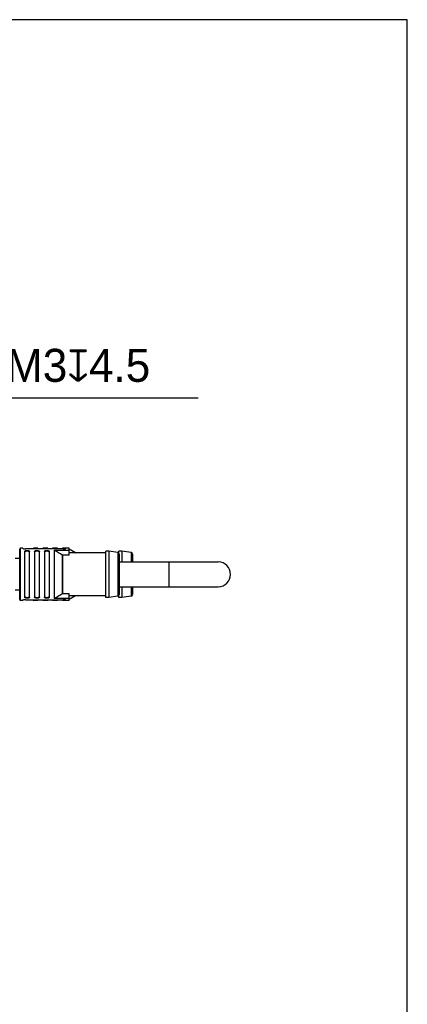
# Model space of a CAD drawing. Header units: millimetres. Extents: x -553 to -393, y 304 to 484.
# Tile 10 of 10: x -422 to -393, y 410 to 484. Entities that reach past the tile are written whole.
import ezdxf

# ---------------------------------------------------------------- set-up
doc = ezdxf.new("R2010")
doc.units = ezdxf.units.MM
doc.header["$LTSCALE"] = 65.395
doc.layers.get('0').update_dxf_attribs({"linetype": 'CONTINUOUS'})
doc.layers.add('00_COMPONENTS', color=7, linetype='CONTINUOUS')
doc.layers.add('51__DRAFT_DIMS', color=7, linetype='CONTINUOUS')
doc.styles.get("Standard").update_dxf_attribs({"font": '兰亭黑 GBK.TTF', "height": 2.5})

msp = doc.modelspace()

# ---------------------------------------------------------------- linework, layer by layer
msp.add_lwpolyline([(-552.7919, 304.1445), (-392.7919, 304.1445), (-392.7919, 484.1445), (-552.7919, 484.1445)], close=True)
at = {"layer": '00_COMPONENTS'}
for p, q in [((-422.1913, 444.0057), (-422.1788, 444.0057)), ((-422.1913, 443.9934), (-422.1788, 443.9934)), ((-422.1913, 443.9543), (-422.1788, 443.9543)), ((-422.1913, 443.8077), (-422.1788, 443.8077)), ((-422.1788, 440.2307), (-422.1788, 444.0307)), ((-421.9288, 444.1057), (-422.1038, 444.1057)), ((-422.1038, 440.1557), (-422.1038, 444.1057)), ((-421.9288, 444.1057), (-421.9288, 444.0913)), ((-421.8038, 443.8482), (-421.8038, 440.4131)), ((-418.8788, 444.0566), (-421.7288, 444.0566)), ((-421.4288, 440.4131), (-421.4288, 443.8482)), ((-420.8038, 444.1057), (-421.1038, 444.1057)), ((-421.1038, 444.0566), (-421.1038, 444.1057)), ((-421.0538, 443.8482), (-421.0538, 440.4131)), ((-420.8038, 444.1057), (-420.8038, 444.0566)), ((-420.6788, 440.4131), (-420.6788, 443.8482)), ((-420.0538, 444.1057), (-420.4288, 444.1057)), ((-420.4288, 444.0566), (-420.4288, 444.1057)), ((-420.3038, 443.8482), (-420.3038, 440.4131)), ((-420.0538, 444.1057), (-420.0538, 444.0566)), ((-419.9288, 440.4131), (-419.9288, 443.8482)), ((-419.3038, 444.1057), (-419.6788, 444.1057)), ((-419.6788, 444.0566), (-419.6788, 444.1057)), ((-419.5734, 443.9577), (-418.4288, 443.9577)), ((-419.5734, 443.9577), (-419.5734, 440.3036)), ((-419.5367, 440.314), (-419.5367, 443.9474)), ((-419.3038, 444.1057), (-419.3038, 444.0566)), ((-418.4288, 444.1057), (-418.9288, 444.1057)), ((-418.9288, 444.0566), (-418.9288, 444.1057)), ((-418.6788, 444.0913), (-418.6788, 444.1057)), ((-418.4288, 443.5722), (-418.4288, 444.1057)), ((-417.9459, 443.7652), (-418.4288, 444.0357)), ((-415.4288, 443.8807), (-415.6538, 443.8807)), ((-415.6538, 440.3807), (-415.6538, 443.8807)), ((-414.7345, 443.7722), (-415.4288, 443.8807)), ((-415.4288, 443.8807), (-415.4288, 440.3807)), ((-414.4288, 443.8807), (-414.6538, 443.8807)), ((-414.6538, 443.7237), (-414.6538, 443.8807)), ((-413.7345, 443.7722), (-414.4288, 443.8807)), ((-414.4288, 443.8807), (-414.4288, 443.0682)), ((-422.1788, 443.3307), (-422.5288, 443.3307)), ((-422.1788, 443.7255), (-422.1913, 443.7255)), ((-422.1913, 443.6953), (-422.1788, 443.6953)), ((-422.1913, 443.4198), (-422.1788, 443.4198)), ((-418.9459, 443.583), (-418.9459, 440.6783)), ((-418.4288, 443.5722), (-418.9092, 443.5722)), ((-418.9092, 440.6891), (-418.9092, 443.5722)), ((-415.6538, 443.7557), (-418.4288, 443.7557)), ((-417.9459, 443.7652), (-417.9459, 443.7557)), ((-414.7345, 443.7722), (-414.7345, 440.4891)), ((-414.6538, 443.7557), (-414.6892, 443.7557)), ((-414.6288, 443.6487), (-414.6288, 440.6127)), ((-414.6288, 443.0682), (-407.1288, 443.0682)), ((-413.7345, 443.7722), (-413.7345, 443.0682)), ((-413.6288, 443.6487), (-413.6288, 443.0682)), ((-410.8788, 443.0682), (-410.8788, 441.1932)), ((-422.1788, 440.9307), (-422.5288, 440.9307)), ((-422.1913, 440.8415), (-422.1788, 440.8415)), ((-414.6288, 441.1932), (-407.1288, 441.1932)), ((-414.4288, 441.1932), (-414.4288, 440.3807)), ((-413.7345, 441.1932), (-413.7345, 440.4891)), ((-413.6288, 441.1932), (-413.6288, 440.6126)), ((-422.1913, 440.566), (-422.1788, 440.566)), ((-422.1788, 440.5359), (-422.1913, 440.5359)), ((-422.1913, 440.4536), (-422.1788, 440.4536)), ((-422.1913, 440.307), (-422.1788, 440.307)), ((-422.1913, 440.268), (-422.1788, 440.268)), ((-422.1913, 440.2557), (-422.1788, 440.2557)), ((-421.9288, 440.1557), (-422.1038, 440.1557)), ((-421.9288, 440.17), (-421.9288, 440.1557)), ((-421.7288, 440.2047), (-418.8788, 440.2047)), ((-421.1038, 440.1557), (-421.1038, 440.2047)), ((-420.8038, 440.1557), (-421.1038, 440.1557)), ((-420.8038, 440.2047), (-420.8038, 440.1557)), ((-420.4288, 440.1557), (-420.4288, 440.2047)), ((-420.0538, 440.1557), (-420.4288, 440.1557)), ((-420.0538, 440.2047), (-420.0538, 440.1557)), ((-419.6788, 440.1557), (-419.6788, 440.2047)), ((-419.3038, 440.1557), (-419.6788, 440.1557)), ((-418.4288, 440.3036), (-419.5734, 440.3036)), ((-419.3038, 440.2047), (-419.3038, 440.1557)), ((-418.9288, 440.1557), (-418.9288, 440.2047)), ((-418.4288, 440.1557), (-418.9288, 440.1557)), ((-418.9092, 440.6891), (-418.4288, 440.6891)), ((-418.6788, 440.1557), (-418.6788, 440.17)), ((-418.4288, 440.1557), (-418.4288, 440.6891)), ((-415.6538, 440.5057), (-418.4288, 440.5057)), ((-417.9459, 440.4961), (-418.4288, 440.2257)), ((-417.9459, 440.5057), (-417.9459, 440.4961)), ((-415.4288, 440.3807), (-415.6538, 440.3807)), ((-414.7345, 440.4891), (-415.4288, 440.3807)), ((-414.6538, 440.5057), (-414.6892, 440.5057)), ((-414.6538, 440.3807), (-414.6538, 440.5377)), ((-414.4288, 440.3807), (-414.6538, 440.3807)), ((-413.7345, 440.4891), (-414.4288, 440.3807))]:
    msp.add_line(p, q, dxfattribs=at)
for centre, radius, start, end in [((-422.1038, 444.0307), 0.075, 90, 180), ((-421.1038, 444.0307), 0.075, 90, 159.765441), ((-439.864, 410.3244), 39.29, 57.83204, 58.844346), ((-417.9092, 443.8307), 0.075, 240.751179, 270), ((-414.7538, 443.6487), 0.125, 0, 81.119338), ((-413.7538, 443.6487), 0.125, 0, 81.119338), ((-407.1288, 442.1307), 0.9375, 270, 90), ((-422.1038, 440.2307), 0.075, 180, 270), ((-421.1038, 440.2307), 0.075, 200.234559, 270), ((-439.864, 473.937), 39.29, 301.155654, 302.16796), ((-417.9092, 440.4307), 0.075, 90, 119.248821), ((-414.7538, 440.6126), 0.125, 278.880662, 0), ((-413.7538, 440.6126), 0.125, 278.880662, 0)]:
    msp.add_arc(centre, radius, start, end, dxfattribs=at)
for points, knots in [([(-421.9288, 444.0913), (-421.9288, 444.0892), (-421.9231, 444.0843), (-421.9119, 444.0797), (-421.8933, 444.0738), (-421.8689, 444.0685), (-421.839, 444.0635), (-421.7918, 444.0582), (-421.7545, 444.0566), (-421.7288, 444.0566)], [0, 0, 0, 0, 0.0310061, 0.0923752, 0.1858581, 0.3088979, 0.4574434, 0.6263565, 1, 1, 1, 1]), ([(-421.8038, 443.8482), (-421.8038, 443.8546), (-421.8017, 443.8678), (-421.7873, 443.8939), (-421.7543, 443.9169), (-421.7069, 443.933), (-421.654, 443.9415), (-421.5974, 443.9427), (-421.5427, 443.9367), (-421.4951, 443.9237), (-421.4582, 443.9043), (-421.4342, 443.8787), (-421.4288, 443.8578), (-421.4288, 443.8482)], [0, 0, 0, 0, 0.0419261, 0.0859527, 0.1923727, 0.2952362, 0.4150412, 0.5427529, 0.6664251, 0.7756056, 0.8651033, 0.9369062, 1, 1, 1, 1]), ([(-421.4288, 443.7905), (-421.4288, 443.797), (-421.4309, 443.8106), (-421.4409, 443.8295), (-421.4574, 443.8463), (-421.4898, 443.8667), (-421.5439, 443.8831), (-421.6163, 443.8894), (-421.6887, 443.8831), (-421.7428, 443.8668), (-421.7752, 443.8463), (-421.7917, 443.8295), (-421.8017, 443.8106), (-421.8038, 443.797), (-421.8038, 443.7905)], [0, 0, 0, 0, 0.0427259, 0.0873122, 0.1370956, 0.1945016, 0.3347331, 0.499998, 0.6652629, 0.8054934, 0.8629014, 0.912675, 0.957269, 1, 1, 1, 1]), ([(-421.0538, 443.8482), (-421.0538, 443.8546), (-421.0517, 443.8678), (-421.0373, 443.8939), (-421.0043, 443.9169), (-420.9569, 443.933), (-420.904, 443.9415), (-420.8474, 443.9427), (-420.7927, 443.9367), (-420.7451, 443.9237), (-420.7082, 443.9043), (-420.6842, 443.8787), (-420.6788, 443.8578), (-420.6788, 443.8482)], [0, 0, 0, 0, 0.0419329, 0.0859651, 0.192378, 0.2952409, 0.415044, 0.5427546, 0.6664263, 0.7756069, 0.8651049, 0.9369059, 1, 1, 1, 1]), ([(-420.6788, 443.7905), (-420.6788, 443.797), (-420.6809, 443.8106), (-420.6909, 443.8295), (-420.7074, 443.8463), (-420.7398, 443.8667), (-420.7939, 443.8831), (-420.8663, 443.8894), (-420.9387, 443.8831), (-420.9928, 443.8667), (-421.0252, 443.8463), (-421.0417, 443.8295), (-421.0517, 443.8106), (-421.0538, 443.797), (-421.0538, 443.7905)], [0, 0, 0, 0, 0.0427374, 0.0873238, 0.1370965, 0.1945123, 0.3347377, 0.5000011, 0.6652638, 0.805492, 0.8629091, 0.9126674, 0.9572605, 1, 1, 1, 1]), ([(-420.3038, 443.8482), (-420.3038, 443.8546), (-420.3017, 443.8678), (-420.2873, 443.8939), (-420.2543, 443.9169), (-420.2069, 443.933), (-420.154, 443.9415), (-420.0974, 443.9427), (-420.0427, 443.9367), (-419.9951, 443.9237), (-419.9582, 443.9043), (-419.9342, 443.8787), (-419.9288, 443.8578), (-419.9288, 443.8482)], [0, 0, 0, 0, 0.0419329, 0.0859651, 0.192378, 0.2952409, 0.415044, 0.5427546, 0.6664263, 0.7756069, 0.8651049, 0.9369059, 1, 1, 1, 1]), ([(-419.9288, 443.7905), (-419.9288, 443.797), (-419.9309, 443.8106), (-419.9409, 443.8295), (-419.9574, 443.8463), (-419.9898, 443.8667), (-420.0439, 443.8831), (-420.1163, 443.8894), (-420.1887, 443.8831), (-420.2428, 443.8667), (-420.2752, 443.8463), (-420.2917, 443.8295), (-420.3017, 443.8106), (-420.3038, 443.797), (-420.3038, 443.7905)], [0, 0, 0, 0, 0.0427374, 0.0873238, 0.1370965, 0.1945123, 0.3347377, 0.5000011, 0.6652638, 0.805492, 0.8629091, 0.9126674, 0.9572605, 1, 1, 1, 1]), ([(-418.8788, 444.0566), (-418.8531, 444.0566), (-418.8158, 444.0582), (-418.7686, 444.0635), (-418.7387, 444.0685), (-418.7143, 444.0738), (-418.6957, 444.0797), (-418.6845, 444.0843), (-418.6788, 444.0892), (-418.6788, 444.0913)], [0, 0, 0, 0, 0.3736448, 0.5425589, 0.6911044, 0.8141457, 0.907625, 0.9690062, 1, 1, 1, 1]), ([(-421.7288, 440.2047), (-421.7545, 440.2047), (-421.7918, 440.2031), (-421.839, 440.1978), (-421.8689, 440.1929), (-421.8933, 440.1875), (-421.9119, 440.1817), (-421.9231, 440.177), (-421.9288, 440.1721), (-421.9288, 440.17)], [0, 0, 0, 0, 0.3736448, 0.5425589, 0.6911044, 0.8141457, 0.907625, 0.9690062, 1, 1, 1, 1]), ([(-421.8038, 440.4708), (-421.8038, 440.4643), (-421.8017, 440.4508), (-421.7917, 440.4318), (-421.7752, 440.415), (-421.7428, 440.3946), (-421.6887, 440.3782), (-421.6163, 440.3719), (-421.5439, 440.3782), (-421.4898, 440.3946), (-421.4574, 440.415), (-421.4409, 440.4318), (-421.4309, 440.4508), (-421.4288, 440.4643), (-421.4288, 440.4708)], [0, 0, 0, 0, 0.0427242, 0.0873239, 0.1370906, 0.1945043, 0.334735, 0.4999994, 0.6652636, 0.8054933, 0.8629021, 0.9126782, 0.9572677, 1, 1, 1, 1]), ([(-421.4288, 440.4131), (-421.4288, 440.4067), (-421.431, 440.3935), (-421.4453, 440.3675), (-421.4783, 440.3445), (-421.5257, 440.3283), (-421.5786, 440.3198), (-421.6352, 440.3186), (-421.69, 440.3247), (-421.7375, 440.3377), (-421.7744, 440.357), (-421.7984, 440.3826), (-421.8038, 440.4035), (-421.8038, 440.4131)], [0, 0, 0, 0, 0.0419261, 0.0859527, 0.1923727, 0.2952362, 0.4150412, 0.5427529, 0.6664251, 0.7756056, 0.8651033, 0.9369062, 1, 1, 1, 1]), ([(-421.0538, 440.4708), (-421.0538, 440.4643), (-421.0517, 440.4508), (-421.0417, 440.4318), (-421.0252, 440.415), (-420.9928, 440.3946), (-420.9387, 440.3782), (-420.8663, 440.3719), (-420.7939, 440.3782), (-420.7398, 440.3946), (-420.7074, 440.415), (-420.6909, 440.4318), (-420.681, 440.4508), (-420.6788, 440.4643), (-420.6788, 440.4708)], [0, 0, 0, 0, 0.0427362, 0.0873258, 0.1370979, 0.1945049, 0.3347376, 0.5000011, 0.6652681, 0.8055024, 0.8628992, 0.9126827, 0.9572598, 1, 1, 1, 1]), ([(-420.6788, 440.4131), (-420.6788, 440.4067), (-420.681, 440.3935), (-420.6953, 440.3675), (-420.7283, 440.3445), (-420.7757, 440.3283), (-420.8286, 440.3198), (-420.8852, 440.3186), (-420.94, 440.3247), (-420.9875, 440.3377), (-421.0244, 440.357), (-421.0484, 440.3826), (-421.0538, 440.4035), (-421.0538, 440.4131)], [0, 0, 0, 0, 0.0419329, 0.0859651, 0.192378, 0.2952409, 0.415044, 0.5427546, 0.6664263, 0.7756069, 0.8651049, 0.9369059, 1, 1, 1, 1]), ([(-420.3038, 440.4708), (-420.3038, 440.4643), (-420.3017, 440.4508), (-420.2917, 440.4318), (-420.2752, 440.415), (-420.2428, 440.3946), (-420.1887, 440.3782), (-420.1163, 440.3719), (-420.0439, 440.3782), (-419.9898, 440.3946), (-419.9574, 440.415), (-419.9409, 440.4318), (-419.931, 440.4508), (-419.9288, 440.4643), (-419.9288, 440.4708)], [0, 0, 0, 0, 0.0427362, 0.0873258, 0.1370979, 0.1945049, 0.3347376, 0.5000011, 0.6652681, 0.8055024, 0.8628992, 0.9126827, 0.9572598, 1, 1, 1, 1]), ([(-419.9288, 440.4131), (-419.9288, 440.4067), (-419.931, 440.3935), (-419.9453, 440.3675), (-419.9783, 440.3445), (-420.0257, 440.3283), (-420.0786, 440.3198), (-420.1352, 440.3186), (-420.19, 440.3247), (-420.2375, 440.3377), (-420.2744, 440.357), (-420.2984, 440.3826), (-420.3038, 440.4035), (-420.3038, 440.4131)], [0, 0, 0, 0, 0.0419329, 0.0859651, 0.192378, 0.2952409, 0.415044, 0.5427546, 0.6664263, 0.7756069, 0.8651049, 0.9369059, 1, 1, 1, 1]), ([(-418.6788, 440.17), (-418.6788, 440.1721), (-418.6845, 440.177), (-418.6957, 440.1817), (-418.7143, 440.1875), (-418.7387, 440.1929), (-418.7686, 440.1978), (-418.8158, 440.2031), (-418.8531, 440.2047), (-418.8788, 440.2047)], [0, 0, 0, 0, 0.0310061, 0.0923752, 0.1858581, 0.3088979, 0.4574434, 0.6263565, 1, 1, 1, 1])]:
    msp.add_open_spline(points, degree=3, knots=knots, dxfattribs=at)
for points in [[(-419.5734, 443.9577), (-419.5607, 443.9577), (-419.5476, 443.954), (-419.5367, 443.9474)], [(-418.9459, 443.583), (-418.9351, 443.5762), (-418.922, 443.5722), (-418.9092, 443.5722)], [(-419.5367, 440.314), (-419.5476, 440.3074), (-419.5607, 440.3036), (-419.5734, 440.3036)], [(-418.9092, 440.6891), (-418.922, 440.6891), (-418.9351, 440.6851), (-418.9459, 440.6783)]]:
    msp.add_open_spline(points, degree=3, dxfattribs=at)
at = {"layer": '51__DRAFT_DIMS', "color": 8}
msp.add_line((-408.6375, 455.4628), (-425.5521, 455.4628), dxfattribs=at)

# ---------------------------------------------------------------- texts
at = {"layer": '51__DRAFT_DIMS', "insert": (-426.1853, 459.2116), "char_height": 2.5, "attachment_point": 1, "line_spacing_factor": 0.9}
msp.add_mtext('\\A1;4-M3{\\fgdt|b0|i0|c134|p2;x}4.5', dxfattribs=at)

doc.saveas('drawing.dxf')
